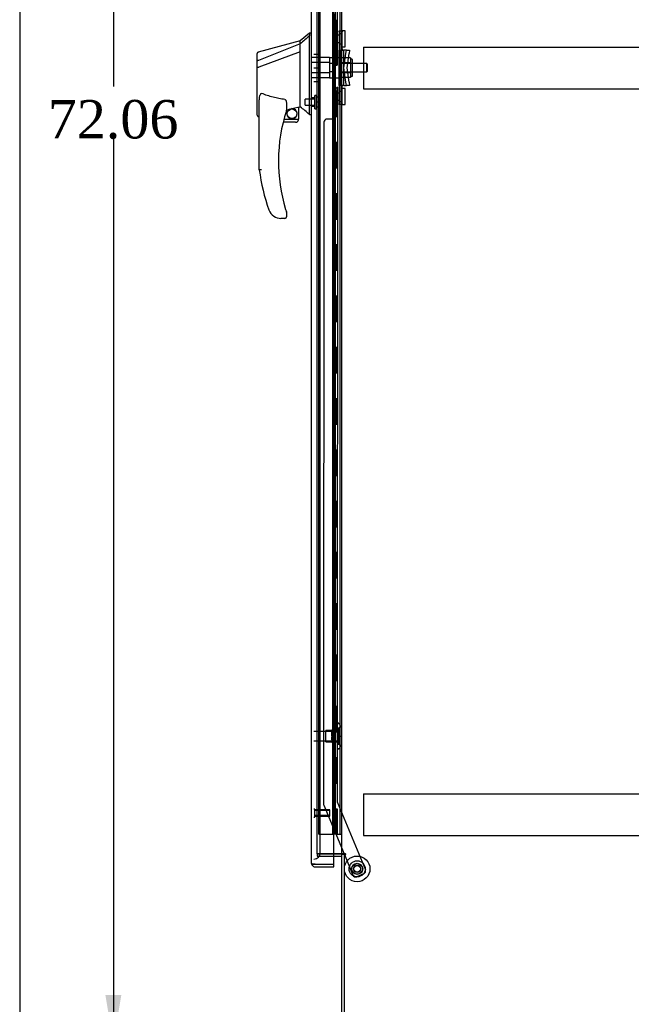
# Model space of a CAD drawing. Header units: inches. Extents: x 1 to 299, y -2 to 199.
# Tile 7 of 21: x 1 to 25, y 67 to 106. Entities that reach past the tile are written whole.
import ezdxf
from ezdxf.enums import TextEntityAlignment as Align
from ezdxf.lldxf.tags import DXFTag

# ---------------------------------------------------------------- set-up
doc = ezdxf.new("R2010")
doc.units = ezdxf.units.IN
doc.header["$MEASUREMENT"] = 0
for name, color, linetype in [('COM53964-2', 7, 'Continuous'), ('COM54746-60', 7, 'Continuous'), ('COM70220', 7, 'Continuous'), ('COM70838', 7, 'Continuous'), ('COM70839-3', 7, 'Continuous'), ('COM71197-1', 7, 'Continuous'), ('COM71198-2', 7, 'Continuous'), ('COM71199-3', 7, 'Continuous'), ('Default', 7, 'Continuous'), ('HAN13068', 7, 'Continuous'), ('HAN13068_NUT', 7, 'Continuous'), ('HAN13068_SCREW', 7, 'Continuous'), ('HAN_NUT', 7, 'Continuous'), ('NTS18147', 7, 'Continuous'), ('ROL87452', 7, 'Continuous'), ('RVT17786', 7, 'Continuous'), ('RVT19000', 7, 'Continuous'), ('SPC87322', 7, 'Continuous'), ('STD26122', 7, 'Continuous'), ('STD26258', 7, 'Continuous'), ('WAF25376', 7, 'Continuous'), ('WAM30038', 7, 'Continuous')]:
    doc.layers.add(name, color=color, linetype=linetype)
doc.styles.add('SEACAD_Times_New_Roman', font='times.ttf')
tags = doc.linetypes.add('HIDDEN2', pattern=[0.1875, 0.125, -0.0625]).pattern_tags.tags
tags[6:7] = [DXFTag(74, 4), DXFTag(75, 0), DXFTag(340, '0'), DXFTag(46, 0.0), DXFTag(50, 0.0), DXFTag(44, 0.0), DXFTag(45, 0.0)]
tags[4:5] = [DXFTag(74, 4), DXFTag(75, 0), DXFTag(340, '0'), DXFTag(46, 0.0), DXFTag(50, 0.0), DXFTag(44, 0.0), DXFTag(45, 0.0)]
doc.dimstyles.new('HAMMOND_(STH_-_300x200)', dxfattribs={"dimtxt": 1.5, "dimasz": 1.875, "dimexe": 0.75, "dimexo": 0.75, "dimgap": 0.375, "dimtad": 0, "dimtih": 1, "dimtoh": 1, "dimzin": 0, "dimdsep": 46, "dimtxsty": 'SEACAD_Times_New_Roman', "dimblk1": '_SE_FILLED', "dimblk2": '_SE_FILLED', "dimsah": 1, "dimcen": 0.75, "dimadec": 0, "dimazin": 0, "dimtfac": 0.8, "dimtofl": 0, "dimtmove": 0, "dimatfit": 3, "dimfxl": 1, "dimtolj": 1, "dimtzin": 0, "dimarcsym": 0})

# ---------------------------------------------------------------- blocks, each defined once
blk = doc.blocks.new('SE4')
at = {"layer": 'COM53964-2', "color": 7, "linetype": 'HIDDEN2'}
for p, q in [((14.779, 104.802), (14.779, 104.664)), ((14.779, 104.802), (37.154, 104.802)), ((14.779, 104.664), (14.779, 103.315)), ((14.779, 103.315), (14.779, 103.177)), ((14.779, 103.177), (37.154, 103.177)), ((14.779, 75.672), (14.779, 75.534)), ((14.779, 75.672), (37.154, 75.672)), ((14.779, 75.534), (14.779, 74.185)), ((14.779, 74.185), (14.779, 74.047)), ((14.779, 74.047), (37.154, 74.047))]:
    blk.add_line(p, q, dxfattribs=at)
at = {"layer": 'COM54746-60', "color": 7, "linetype": 'HIDDEN2'}
for p, q in [((13.034, 74.097), (13.034, 134.097)), ((13.583, 74.097), (13.583, 134.097)), ((13.588, 134.106), (13.588, 74.097)), ((13.688, 74.097), (13.688, 134.106)), ((13.874, 74.097), (13.874, 134.097)), ((13.638, 105.097), (13.638, 106.097)), ((13.68, 105.097), (13.68, 106.097)), ((13.583, 105.097), (13.638, 105.097)), ((13.628, 105.097), (13.755, 105.097)), ((13.628, 104.097), (13.628, 105.097)), ((13.725, 104.097), (13.725, 105.097)), ((13.75, 105.097), (13.75, 104.097)), ((13.755, 104.097), (13.755, 105.097)), ((13.583, 104.097), (13.638, 104.097)), ((13.628, 104.097), (13.755, 104.097)), ((13.638, 103.097), (13.638, 104.097)), ((13.68, 103.097), (13.68, 104.097)), ((13.583, 103.097), (13.638, 103.097)), ((13.628, 103.097), (13.755, 103.097)), ((13.628, 102.097), (13.628, 103.097)), ((13.725, 102.097), (13.725, 103.097)), ((13.75, 103.097), (13.75, 102.097)), ((13.755, 102.097), (13.755, 103.097)), ((13.583, 102.097), (13.638, 102.097)), ((13.628, 102.097), (13.755, 102.097)), ((13.638, 101.097), (13.638, 102.097)), ((13.68, 101.097), (13.68, 102.097)), ((13.583, 101.097), (13.638, 101.097)), ((13.628, 101.097), (13.755, 101.097)), ((13.628, 100.097), (13.628, 101.097)), ((13.725, 100.097), (13.725, 101.097)), ((13.75, 101.097), (13.75, 100.097)), ((13.755, 100.097), (13.755, 101.097)), ((13.583, 100.097), (13.638, 100.097)), ((13.628, 100.097), (13.755, 100.097)), ((13.638, 99.097), (13.638, 100.097)), ((13.68, 99.097), (13.68, 100.097)), ((13.583, 99.097), (13.638, 99.097)), ((13.628, 99.097), (13.755, 99.097)), ((13.628, 98.097), (13.628, 99.097)), ((13.725, 98.097), (13.725, 99.097)), ((13.75, 99.097), (13.75, 98.097)), ((13.755, 98.097), (13.755, 99.097)), ((13.583, 98.097), (13.638, 98.097)), ((13.628, 98.097), (13.755, 98.097)), ((13.638, 97.097), (13.638, 98.097)), ((13.68, 97.097), (13.68, 98.097)), ((13.583, 97.097), (13.638, 97.097)), ((13.628, 97.097), (13.755, 97.097)), ((13.628, 96.097), (13.628, 97.097)), ((13.725, 96.097), (13.725, 97.097)), ((13.75, 97.097), (13.75, 96.097)), ((13.755, 96.097), (13.755, 97.097)), ((13.583, 96.097), (13.638, 96.097)), ((13.628, 96.097), (13.755, 96.097)), ((13.638, 95.097), (13.638, 96.097)), ((13.68, 95.097), (13.68, 96.097)), ((13.583, 95.097), (13.638, 95.097)), ((13.628, 95.097), (13.755, 95.097)), ((13.628, 94.097), (13.628, 95.097)), ((13.725, 94.097), (13.725, 95.097)), ((13.75, 95.097), (13.75, 94.097)), ((13.755, 94.097), (13.755, 95.097)), ((13.583, 94.097), (13.638, 94.097)), ((13.628, 94.097), (13.755, 94.097)), ((13.638, 93.097), (13.638, 94.097)), ((13.68, 93.097), (13.68, 94.097)), ((13.583, 93.097), (13.638, 93.097)), ((13.628, 93.097), (13.755, 93.097)), ((13.628, 92.097), (13.628, 93.097)), ((13.725, 92.097), (13.725, 93.097)), ((13.75, 93.097), (13.75, 92.097)), ((13.755, 92.097), (13.755, 93.097)), ((13.583, 92.097), (13.638, 92.097)), ((13.628, 92.097), (13.755, 92.097)), ((13.638, 91.097), (13.638, 92.097)), ((13.68, 91.097), (13.68, 92.097)), ((13.583, 91.097), (13.638, 91.097)), ((13.628, 91.097), (13.755, 91.097)), ((13.628, 90.097), (13.628, 91.097)), ((13.725, 90.097), (13.725, 91.097)), ((13.75, 91.097), (13.75, 90.097)), ((13.755, 90.097), (13.755, 91.097)), ((13.583, 90.097), (13.638, 90.097)), ((13.628, 90.097), (13.755, 90.097)), ((13.638, 89.097), (13.638, 90.097)), ((13.68, 89.097), (13.68, 90.097)), ((13.583, 89.097), (13.638, 89.097)), ((13.628, 89.097), (13.755, 89.097)), ((13.628, 88.097), (13.628, 89.097)), ((13.725, 88.097), (13.725, 89.097)), ((13.75, 89.097), (13.75, 88.097)), ((13.755, 88.097), (13.755, 89.097)), ((13.583, 88.097), (13.638, 88.097)), ((13.628, 88.097), (13.755, 88.097)), ((13.638, 87.097), (13.638, 88.097)), ((13.68, 87.097), (13.68, 88.097)), ((13.583, 87.097), (13.638, 87.097)), ((13.628, 87.097), (13.755, 87.097)), ((13.628, 86.097), (13.628, 87.097)), ((13.725, 86.097), (13.725, 87.097)), ((13.75, 87.097), (13.75, 86.097)), ((13.755, 86.097), (13.755, 87.097)), ((13.583, 86.097), (13.638, 86.097)), ((13.628, 86.097), (13.755, 86.097)), ((13.638, 85.097), (13.638, 86.097)), ((13.68, 85.097), (13.68, 86.097)), ((13.583, 85.097), (13.638, 85.097)), ((13.628, 85.097), (13.755, 85.097)), ((13.628, 84.097), (13.628, 85.097)), ((13.725, 84.097), (13.725, 85.097)), ((13.75, 85.097), (13.75, 84.097)), ((13.755, 84.097), (13.755, 85.097)), ((13.583, 84.097), (13.638, 84.097)), ((13.628, 84.097), (13.755, 84.097)), ((13.638, 83.097), (13.638, 84.097)), ((13.68, 83.097), (13.68, 84.097)), ((13.583, 83.097), (13.638, 83.097)), ((13.628, 83.097), (13.755, 83.097)), ((13.628, 82.097), (13.628, 83.097)), ((13.725, 82.097), (13.725, 83.097)), ((13.75, 83.097), (13.75, 82.097)), ((13.755, 82.097), (13.755, 83.097)), ((13.583, 82.097), (13.638, 82.097)), ((13.628, 82.097), (13.755, 82.097)), ((13.638, 81.097), (13.638, 82.097)), ((13.68, 81.097), (13.68, 82.097)), ((13.583, 81.097), (13.638, 81.097)), ((13.628, 81.097), (13.755, 81.097)), ((13.628, 80.097), (13.628, 81.097)), ((13.725, 80.097), (13.725, 81.097)), ((13.75, 81.097), (13.75, 80.097)), ((13.755, 80.097), (13.755, 81.097)), ((13.583, 80.097), (13.638, 80.097)), ((13.628, 80.097), (13.755, 80.097)), ((13.638, 79.097), (13.638, 80.097)), ((13.68, 79.097), (13.68, 80.097)), ((13.583, 79.097), (13.638, 79.097)), ((13.628, 79.097), (13.755, 79.097)), ((13.628, 78.097), (13.628, 79.097)), ((13.725, 78.097), (13.725, 79.097)), ((13.75, 79.097), (13.75, 78.097)), ((13.755, 78.097), (13.755, 79.097)), ((13.583, 78.097), (13.638, 78.097)), ((13.628, 78.097), (13.755, 78.097)), ((13.638, 77.097), (13.638, 78.097)), ((13.68, 77.097), (13.68, 78.097)), ((13.583, 77.097), (13.638, 77.097)), ((13.628, 77.097), (13.755, 77.097)), ((13.628, 76.097), (13.628, 77.097)), ((13.725, 76.097), (13.725, 77.097)), ((13.75, 77.097), (13.75, 76.097)), ((13.755, 76.097), (13.755, 77.097)), ((13.583, 76.097), (13.638, 76.097)), ((13.628, 76.097), (13.755, 76.097)), ((13.638, 75.097), (13.638, 76.097)), ((13.68, 75.097), (13.68, 76.097)), ((13.583, 75.097), (13.638, 75.097)), ((13.628, 74.097), (13.628, 75.097)), ((13.628, 75.097), (13.755, 75.097)), ((13.725, 74.097), (13.725, 75.097)), ((13.75, 75.097), (13.75, 74.097)), ((13.755, 74.097), (13.755, 75.097)), ((13.034, 74.097), (13.558, 74.097)), ((13.558, 74.097), (13.583, 74.097)), ((13.583, 74.097), (13.588, 74.097)), ((13.628, 74.097), (13.588, 74.097)), ((13.75, 74.097), (13.628, 74.097)), ((13.75, 74.097), (13.874, 74.097)), ((13.874, 74.097), (13.936, 74.097))]:
    blk.add_line(p, q, dxfattribs=at)
at = {"layer": 'COM70220', "color": 7, "linetype": 'HIDDEN2'}
for p, q in [((13.094, 73.629), (13.094, 134.564)), ((13.094, 73.379), (13.094, 73.629))]:
    blk.add_line(p, q, dxfattribs=at)
blk.add_arc((12.844, 73.379), 0.25, 270, 0, dxfattribs=at)
at = {"layer": 'COM70838', "color": 7, "linetype": 'HIDDEN2'}
for p, q in [((13.826, 105.398), (13.826, 105.434)), ((13.826, 105.434), (13.951, 105.434)), ((13.826, 105.398), (13.826, 104.684)), ((13.951, 105.434), (13.951, 105.398)), ((13.951, 104.739), (13.951, 105.398)), ((13.826, 103.309), (13.826, 104.684)), ((13.826, 104.684), (13.884, 104.684)), ((13.884, 103.309), (13.884, 104.684)), ((13.884, 104.684), (14.009, 104.684)), ((14.009, 103.309), (14.009, 104.684)), ((14.112, 104.684), (14.009, 104.684)), ((14.012, 103.997), (14.094, 104.559)), ((14.094, 104.559), (14.112, 104.684)), ((14.112, 104.684), (14.238, 104.684)), ((14.138, 103.997), (14.22, 104.559)), ((14.238, 104.684), (14.22, 104.559)), ((14.094, 103.434), (14.012, 103.997)), ((14.22, 103.434), (14.138, 103.997)), ((14.112, 103.309), (14.094, 103.434)), ((14.22, 103.434), (14.238, 103.309)), ((13.884, 103.309), (13.826, 103.309)), ((13.826, 103.309), (13.826, 102.596)), ((14.009, 103.309), (13.884, 103.309)), ((13.951, 102.596), (13.951, 103.282)), ((14.009, 103.309), (14.112, 103.309)), ((14.238, 103.309), (14.112, 103.309)), ((13.826, 102.559), (13.826, 102.596)), ((13.951, 102.559), (13.826, 102.559)), ((13.951, 102.596), (13.951, 102.559))]:
    blk.add_line(p, q, dxfattribs=at)
for centre, start, end in [((14.068, 104.739), 180, 208.0398), ((14.068, 103.282), 166.4554, 180)]:
    blk.add_arc(centre, 0.117, start, end, dxfattribs=at)
at = {"layer": 'COM70839-3', "color": 7, "linetype": 'HIDDEN2'}
for p, q in [((13.765, 104.747), (13.751, 132.625)), ((13.694, 105.872), (13.695, 104.859)), ((13.695, 103.134), (13.694, 102.121)), ((13.765, 103.246), (13.751, 75.369)), ((13.233, 101.871), (13.22, 75.288)), ((13.569, 101.996), (13.358, 101.996)), ((13.751, 75.369), (14.851, 72.712)), ((13.23, 75.24), (14.019, 73.333)), ((14.032, 73.303), (14.36, 72.509)), ((14.783, 72.549), (14.523, 72.442))]:
    blk.add_line(p, q, dxfattribs=at)
at = {"layer": 'COM70839-3', "color": 7, "linetype": 'Continuous'}
blk.add_line((14.019, 73.333), (14.032, 73.303), dxfattribs=at)
at = {"layer": 'COM70839-3', "color": 7, "linetype": 'HIDDEN2'}
blk.add_circle((14.531, 72.749), 0.129, dxfattribs=at)
for centre, start, end in [((13.82, 104.86), 180.0275, 243.9236), ((13.82, 103.134), 116.0764, 179.9725), ((13.358, 101.871), 89.9725, 179.9725), ((13.569, 102.121), 269.9725, 359.9725), ((13.345, 75.288), 179.9725, 202.4845), ((14.735, 72.664), 292.4845, 22.4845), ((14.476, 72.557), 202.4845, 292.4845)]:
    blk.add_arc(centre, 0.125, start, end, dxfattribs=at)
at = {"layer": 'COM71197-1', "color": 7, "linetype": 'HIDDEN2'}
for p, q in [((12.969, 73.333), (12.969, 134.643)), ((13.624, 73.333), (12.969, 73.333))]:
    blk.add_line(p, q, dxfattribs=at)
at = {"layer": 'COM71197-1', "color": 7, "linetype": 'Continuous'}
for p, q in [((13.936, 73.333), (13.936, 134.643)), ((13.888, 73.333), (13.624, 73.333)), ((13.888, 73.333), (13.936, 73.333)), ((14.079, 73.333), (13.936, 73.333)), ((14.079, 73.303), (14.031, 73.303)), ((14.031, 66.053), (14.031, 73.303))]:
    blk.add_line(p, q, dxfattribs=at)
blk.add_arc((14.079, 73.318), 0.015, 270, 90, dxfattribs=at)
at = {"layer": 'COM71198-2', "color": 7, "linetype": 'HIDDEN2'}
for p, q in [((12.969, 73.333), (12.969, 73.238)), ((12.969, 73.333), (13.624, 73.333)), ((12.969, 73.238), (13.624, 73.238))]:
    blk.add_line(p, q, dxfattribs=at)
at = {"layer": 'COM71198-2', "color": 7, "linetype": 'Continuous'}
for p, q in [((13.624, 73.333), (13.888, 73.333)), ((13.624, 73.238), (13.888, 73.238)), ((13.936, 66.101), (13.936, 73.303)), ((14.031, 73.303), (13.936, 73.303))]:
    blk.add_line(p, q, dxfattribs=at)
for radius, start in [(0.143, 52.2051), (0.048, 0)]:
    blk.add_arc((13.888, 73.19), radius, start, 90, dxfattribs=at)
at = {"layer": 'COM71199-3', "color": 7, "linetype": 'Continuous'}
for p, q in [((12.749, 72.974), (12.749, 135.22)), ((13.624, 72.926), (13.624, 135.268)), ((12.749, 72.974), (12.749, 72.973)), ((12.749, 72.974), (12.749, 72.974)), ((12.83, 72.926), (12.779, 72.887)), ((12.892, 72.926), (12.779, 72.926)), ((12.83, 72.926), (12.892, 72.926)), ((12.892, 72.926), (12.892, 72.926)), ((12.892, 72.926), (13.624, 72.926)), ((12.892, 72.926), (13.624, 72.926)), ((12.892, 72.831), (13.624, 72.831)), ((13.624, 72.831), (13.624, 72.926))]:
    blk.add_line(p, q, dxfattribs=at)
for start, end in [(180, 180.0762), (180.1561, 217.5036), (217.5036, 270)]:
    blk.add_arc((12.892, 72.974), 0.143, start, end, dxfattribs=at)
blk.add_open_spline([(12.779, 72.926), (12.769, 72.934), (12.762, 72.942), (12.755, 72.954), (12.753, 72.958), (12.75, 72.966), (12.749, 72.97), (12.749, 72.974)], degree=3, knots=[0, 0, 0, 0, 0.5, 0.5, 0.75, 0.75, 1, 1, 1, 1], dxfattribs=at)
at = {"layer": 'HAN13068', "color": 7, "linetype": 'Continuous'}
for p, q in [((12.669, 105.347), (12.314, 105.047)), ((12.749, 105.347), (12.666, 105.347)), ((12.669, 105.347), (12.669, 105.245)), ((12.669, 105.185), (12.669, 105.245)), ((12.314, 105.047), (10.667, 104.605)), ((12.314, 104.935), (10.679, 104.279)), ((12.314, 104.935), (12.314, 105.047)), ((12.314, 104.788), (12.314, 104.935)), ((12.669, 105.099), (12.669, 105.185)), ((12.669, 102.609), (12.669, 105.099)), ((10.634, 104.254), (10.634, 104.551)), ((12.314, 104.621), (10.691, 104.018)), ((12.314, 104.694), (12.314, 104.788)), ((12.314, 104.621), (12.314, 104.694)), ((12.314, 102.736), (12.314, 104.621)), ((10.634, 104.02), (10.634, 104.254)), ((10.634, 102.147), (10.634, 104.02)), ((10.689, 104.017), (10.691, 104.018)), ((10.714, 100.014), (10.714, 102.684)), ((11.774, 102.604), (11.774, 102.34)), ((12.314, 102.589), (12.314, 102.736)), ((12.314, 102.477), (12.314, 102.589)), ((12.669, 102.204), (12.669, 102.609)), ((11.774, 102.354), (11.902, 102.384)), ((11.985, 102.403), (12.219, 102.458)), ((12.249, 102.461), (12.314, 102.477)), ((12.249, 102.461), (12.249, 102.462)), ((12.249, 102.462), (12.249, 101.997)), ((12.669, 102.178), (12.669, 102.204)), ((12.669, 102.177), (12.749, 102.177)), ((10.709, 102.089), (10.714, 102.09)), ((12.124, 101.872), (11.644, 101.872)), ((11.676, 101.997), (12.249, 101.997)), ((11.774, 98.36), (11.774, 98.182)), ((11.277, 98.212), (11.276, 98.21)), ((11.714, 98.122), (11.559, 98.122))]:
    blk.add_line(p, q, dxfattribs=at)
at = {"layer": 'HAN13068', "color": 7, "linetype": 'HIDDEN2'}
for p, q in [((13.451, 104.392), (12.749, 104.392)), ((13.451, 104.196), (12.749, 104.196)), ((13.451, 104.392), (13.451, 104.196)), ((13.451, 104.196), (13.451, 103.797)), ((13.576, 104.157), (13.451, 104.157)), ((13.576, 104.157), (13.576, 103.997)), ((14.911, 104.157), (13.951, 104.157)), ((14.911, 103.837), (14.911, 104.157)), ((14.941, 104.127), (14.911, 104.157)), ((14.941, 103.867), (14.941, 104.127)), ((13.451, 103.797), (12.749, 103.797)), ((13.576, 103.837), (13.451, 103.837)), ((13.451, 103.797), (13.451, 103.601)), ((13.576, 103.997), (13.576, 103.837)), ((13.951, 103.837), (14.911, 103.837)), ((14.911, 103.837), (14.941, 103.867)), ((13.451, 103.601), (12.749, 103.601)), ((12.874, 102.821), (12.749, 102.821)), ((12.749, 102.496), (12.874, 102.496))]:
    blk.add_line(p, q, dxfattribs=at)
at = {"layer": 'HAN13068', "color": 7, "linetype": 'Continuous'}
blk.add_circle((11.988, 102.201), 0.188, dxfattribs=at)
for centre, radius, start, end in [((10.694, 104.551), 0.06, 105.824, 180.0002), ((10.679, 104.378), 0.361, 262.9065, 271.5232), ((17.878, 100.35), 6.417, 162.105, 197.0102), ((11.714, 102.34), 0.06, 342.105, 0), ((11.988, 102.201), 0.202, 115.2676, 90.8956), ((11.726, 103.328), 0.961, 280.5316, 285.6316), ((-24.097, 59.03), 56.686, 49.5649, 50.0347), ((12.124, 101.997), 0.125, 270, 310.5358), ((12.124, 101.997), 0.125, 310.5358, 346.1135), ((12.124, 101.997), 0.125, 346.1135, 0), ((18.055, 100.949), 7.4, 187.261, 199.7146), ((11.559, 98.622), 0.5, 199.7146, 235.4377), ((11.714, 98.36), 0.06, 0, 17.895), ((11.559, 98.622), 0.5, 235.4377, 270), ((11.714, 98.182), 0.06, 270, 0)]:
    blk.add_arc(centre, radius, start, end, dxfattribs=at)
blk.add_ellipse((10.694, 102.147), major_axis=(0.06, 0), ratio=0.999979, start_param=3.141468, end_param=4.950188, dxfattribs=at)
blk.add_open_spline([(12.669, 105.245), (12.551, 105.141), (12.433, 105.038), (12.314, 104.935)], degree=3, dxfattribs=at)
for points, knots in [([(10.679, 104.279), (10.666, 104.277), (10.655, 104.274), (10.639, 104.265), (10.634, 104.259), (10.634, 104.254)], [0, 0, 0, 0, 0.5, 0.5, 1, 1, 1, 1]), ([(10.714, 102.684), (10.714, 102.742), (10.718, 102.799), (10.733, 102.885), (10.739, 102.913), (10.754, 102.954), (10.76, 102.967), (10.772, 102.985), (10.777, 102.991), (10.789, 102.999), (10.797, 103), (10.804, 102.997)], [0, 0, 0, 0, 0.5, 0.5, 0.75, 0.75, 0.875, 0.875, 0.9375, 0.9375, 1, 1, 1, 1]), ([(11.714, 102.759), (11.636, 102.769), (11.559, 102.782), (11.404, 102.811), (11.327, 102.829), (11.175, 102.868), (11.1, 102.89), (10.951, 102.94), (10.877, 102.967), (10.804, 102.997)], [0, 0, 0, 0, 0.25, 0.25, 0.5, 0.5, 0.75, 0.75, 1, 1, 1, 1]), ([(11.714, 102.759), (11.718, 102.758), (11.722, 102.757), (11.729, 102.752), (11.731, 102.75), (11.739, 102.742), (11.743, 102.736), (11.751, 102.723), (11.754, 102.716), (11.759, 102.702), (11.761, 102.696), (11.767, 102.675), (11.77, 102.661), (11.773, 102.639), (11.773, 102.632), (11.774, 102.618), (11.774, 102.611), (11.774, 102.604)], [0, 0, 0, 0, 0.0625, 0.0625, 0.125, 0.125, 0.25, 0.25, 0.375, 0.375, 0.5, 0.5, 0.75, 0.75, 0.875, 0.875, 1, 1, 1, 1]), ([(12.219, 102.458), (12.223, 102.459), (12.227, 102.46), (12.234, 102.461), (12.238, 102.461), (12.246, 102.462), (12.249, 102.462), (12.249, 102.462)], [0, 0, 0, 0, 0.25, 0.25, 0.5, 0.5, 1, 1, 1, 1]), ([(10.804, 100.02), (10.799, 100.019), (10.793, 100.019), (10.781, 100.018), (10.775, 100.018), (10.759, 100.017), (10.749, 100.016), (10.737, 100.015), (10.733, 100.015), (10.726, 100.015), (10.724, 100.015), (10.719, 100.014), (10.717, 100.014), (10.715, 100.014), (10.714, 100.014), (10.714, 100.014)], [0, 0, 0, 0, 0.125, 0.125, 0.25, 0.25, 0.5, 0.5, 0.625, 0.625, 0.75, 0.75, 0.875, 0.875, 1, 1, 1, 1]), ([(11.742, 98.473), (11.747, 98.456), (11.752, 98.438), (11.76, 98.413), (11.763, 98.404), (11.767, 98.392), (11.768, 98.388), (11.77, 98.383), (11.77, 98.382), (11.771, 98.379), (11.771, 98.378), (11.771, 98.378)], [0, 0, 0, 0, 0.5, 0.5, 0.75, 0.75, 0.875, 0.875, 0.9375, 0.9375, 1, 1, 1, 1])]:
    blk.add_open_spline(points, degree=3, knots=knots, dxfattribs=at)
at = {"layer": 'HAN13068_NUT', "color": 7, "linetype": 'HIDDEN2'}
for p, q in [((14.276, 104.381), (13.951, 104.381)), ((14.276, 104.189), (13.951, 104.189)), ((14.276, 104.381), (14.276, 104.285)), ((14.326, 104.329), (14.276, 104.329)), ((14.276, 104.285), (14.276, 104.189)), ((14.276, 104.189), (14.276, 103.997)), ((14.356, 103.694), (14.356, 104.299)), ((14.276, 103.805), (13.951, 103.805)), ((14.276, 103.997), (14.276, 103.805)), ((14.276, 103.805), (14.276, 103.709)), ((14.276, 103.709), (14.276, 103.613)), ((14.276, 103.613), (13.951, 103.613)), ((14.276, 103.664), (14.326, 103.664))]:
    blk.add_line(p, q, dxfattribs=at)
for centre, start, end in [((14.326, 104.299), 0, 90), ((14.326, 103.694), 270, 0)]:
    blk.add_arc(centre, 0.03, start, end, dxfattribs=at)
at = {"layer": 'HAN13068_SCREW', "color": 7, "linetype": 'HIDDEN2'}
for p, q in [((12.499, 102.543), (12.499, 102.775)), ((12.874, 102.775), (12.499, 102.775)), ((12.874, 102.396), (12.874, 102.921)), ((12.944, 102.921), (12.874, 102.921)), ((12.944, 102.396), (12.944, 102.921)), ((13.081, 102.851), (12.944, 102.851)), ((13.081, 102.659), (12.944, 102.659)), ((13.081, 102.659), (13.081, 102.851)), ((13.081, 102.466), (13.081, 102.659)), ((12.499, 102.543), (12.874, 102.543)), ((12.874, 102.396), (12.944, 102.396)), ((13.081, 102.466), (12.944, 102.466))]:
    blk.add_line(p, q, dxfattribs=at)
at = {"layer": 'HAN_NUT', "color": 7, "linetype": 'HIDDEN2'}
for p, q in [((12.844, 104.527), (13.059, 104.527)), ((13.059, 103.997), (13.059, 104.527)), ((12.844, 103.997), (13.059, 103.997)), ((13.059, 103.467), (13.059, 103.997)), ((12.844, 103.467), (13.059, 103.467))]:
    blk.add_line(p, q, dxfattribs=at)
at = {"layer": 'NTS18147', "color": 7, "linetype": 'HIDDEN2'}
for p, q in [((13.752, 78.421), (13.752, 78.426)), ((13.815, 78.426), (13.752, 78.426)), ((13.752, 78.421), (13.752, 78.232)), ((13.752, 78.421), (13.815, 78.421)), ((13.815, 78.421), (13.815, 78.426)), ((13.315, 77.706), (13.315, 78.146)), ((13.752, 78.146), (13.315, 78.146)), ((13.752, 78.232), (13.752, 78.115)), ((13.815, 78.232), (13.752, 78.232)), ((13.752, 78.115), (13.752, 77.737)), ((13.752, 78.115), (13.815, 78.115)), ((13.815, 78.115), (13.815, 78.232)), ((13.877, 78.272), (13.877, 78.327)), ((13.315, 77.706), (13.752, 77.706)), ((13.752, 77.737), (13.752, 77.619)), ((13.815, 77.737), (13.752, 77.737)), ((13.752, 77.619), (13.752, 77.43)), ((13.752, 77.619), (13.815, 77.619)), ((13.815, 77.619), (13.815, 77.737)), ((13.752, 77.43), (13.752, 77.426)), ((13.815, 77.43), (13.752, 77.43)), ((13.752, 77.426), (13.815, 77.426)), ((13.815, 77.43), (13.815, 77.426)), ((13.877, 77.525), (13.877, 77.579))]:
    blk.add_line(p, q, dxfattribs=at)
blk.add_arc((13.559, 77.926), 0.318, 323.6338, 36.3662, dxfattribs=at)
for centre, start_param, end_param in [((13.559, 78.327), 2.506883, 3.776302), ((13.559, 78.272), 2.506883, 3.141593), ((13.559, 77.579), 3.141593, 3.776302), ((13.559, 77.525), 2.506883, 3.776302)]:
    blk.add_ellipse(centre, major_axis=(-0.318, 0), ratio=0.5, start_param=start_param, end_param=end_param, dxfattribs=at)
at = {"layer": 'ROL87452', "color": 7, "linetype": 'HIDDEN2'}
for radius in [0.5, 0.206]:
    blk.add_circle((14.531, 72.749), radius, dxfattribs=at)
at = {"layer": 'RVT17786', "color": 7, "linetype": 'HIDDEN2'}
blk.add_circle((14.531, 72.749), 0.217, dxfattribs=at)
at = {"layer": 'RVT19000', "color": 7, "linetype": 'HIDDEN2'}
for p, q in [((13.614, 104.982), (13.614, 105.263)), ((13.826, 105.263), (13.614, 105.263)), ((13.951, 105.317), (13.826, 105.317)), ((13.951, 105.434), (13.951, 105.435)), ((14.064, 105.435), (13.951, 105.435)), ((14.064, 104.81), (14.064, 105.435)), ((13.614, 104.982), (13.826, 104.982)), ((13.826, 104.927), (13.951, 104.927)), ((13.951, 104.81), (14.064, 104.81)), ((13.614, 102.731), (13.614, 103.012)), ((13.826, 103.012), (13.614, 103.012)), ((13.951, 103.066), (13.826, 103.066)), ((14.064, 103.184), (13.951, 103.184)), ((14.064, 102.559), (14.064, 103.184)), ((13.614, 102.731), (13.826, 102.731)), ((13.826, 102.676), (13.951, 102.676)), ((13.951, 102.559), (13.951, 102.559)), ((13.951, 102.559), (14.064, 102.559))]:
    blk.add_line(p, q, dxfattribs=at)
at = {"layer": 'SPC87322', "color": 7, "linetype": 'HIDDEN2'}
for p, q in [((13.826, 104.389), (13.451, 104.389)), ((13.951, 104.234), (13.826, 104.234)), ((13.951, 104.224), (13.826, 104.224)), ((13.951, 103.769), (13.826, 103.769)), ((13.951, 103.759), (13.826, 103.759)), ((13.451, 103.604), (13.826, 103.604))]:
    blk.add_line(p, q, dxfattribs=at)
at = {"layer": 'STD26122', "color": 7, "linetype": 'HIDDEN2'}
for p, q in [((13.809, 78.111), (12.844, 78.111)), ((13.809, 78.111), (13.809, 77.741)), ((13.844, 78.076), (13.809, 78.111)), ((13.844, 77.776), (13.844, 78.076)), ((12.844, 77.741), (13.809, 77.741)), ((13.809, 77.741), (13.844, 77.776))]:
    blk.add_line(p, q, dxfattribs=at)
at = {"layer": 'STD26258', "color": 7, "linetype": 'HIDDEN2'}
for p, q in [((12.876, 75.082), (12.844, 75.082)), ((12.876, 74.77), (12.876, 75.082)), ((13.469, 75.051), (12.876, 75.051)), ((13.469, 75.02), (12.876, 75.02)), ((13.469, 74.801), (13.469, 75.051)), ((12.844, 74.77), (12.876, 74.77)), ((13.469, 74.831), (12.876, 74.831)), ((12.876, 74.801), (13.469, 74.801))]:
    blk.add_line(p, q, dxfattribs=at)
at = {"layer": 'WAF25376', "color": 7, "linetype": 'HIDDEN2'}
for radius in [0.315, 0.14]:
    blk.add_circle((14.531, 72.749), radius, dxfattribs=at)
at = {"layer": 'WAM30038', "color": 7, "linetype": 'HIDDEN2'}
for p, q in [((13.539, 78.1), (13.539, 78.154)), ((13.584, 78.128), (13.539, 78.1)), ((13.539, 78.075), (13.584, 78.103)), ((13.539, 78.1), (13.555, 78.087)), ((13.539, 77.943), (13.539, 78.075)), ((13.555, 78.087), (13.594, 78.111)), ((13.603, 78.301), (13.603, 77.551)), ((13.627, 78.301), (13.603, 78.301)), ((13.627, 78.301), (13.627, 77.551)), ((13.584, 77.943), (13.539, 77.943)), ((13.539, 77.777), (13.539, 77.908)), ((13.539, 77.908), (13.584, 77.908)), ((13.584, 77.748), (13.539, 77.777)), ((13.555, 77.765), (13.539, 77.752)), ((13.539, 77.697), (13.539, 77.752)), ((13.539, 77.752), (13.584, 77.724)), ((13.594, 77.74), (13.555, 77.765)), ((13.603, 77.551), (13.627, 77.551))]:
    blk.add_line(p, q, dxfattribs=at)
for centre, radius, start, end in [((13.019, 78.829), 0.85, 311.7058, 313.4493), ((13.585, 77.925), 0.0181, 1.7718, 93.073), ((13.585, 77.926), 0.0182, 267.1609, 357.9942), ((13.016, 77.02), 0.854, 46.5547, 48.2901)]:
    blk.add_arc(centre, radius, start, end, dxfattribs=at)
for points, knots in [([(13.539, 78.154), (13.552, 78.165), (13.565, 78.177), (13.578, 78.188), (13.58, 78.19), (13.582, 78.192), (13.584, 78.194)], [0, 0, 0, 0, 0.858552, 0.858552, 0.858552, 1, 1, 1, 1]), ([(13.598, 78.133), (13.597, 78.133), (13.597, 78.133), (13.593, 78.132), (13.589, 78.131), (13.584, 78.128)], [0.4389304, 0.4389304, 0.4389304, 0.4389304, 0.5, 0.5, 1, 1, 1, 1]), ([(13.584, 78.103), (13.587, 78.104), (13.589, 78.106), (13.593, 78.11), (13.595, 78.112), (13.598, 78.116), (13.6, 78.118), (13.603, 78.123), (13.603, 78.126), (13.603, 78.128)], [0, 0, 0, 0, 0.25, 0.25, 0.5, 0.5, 0.75, 0.75, 1, 1, 1, 1]), ([(13.584, 77.657), (13.582, 77.659), (13.58, 77.661), (13.578, 77.663), (13.565, 77.675), (13.552, 77.686), (13.539, 77.697)], [0, 0, 0, 0, 0.141448, 0.141448, 0.141448, 1, 1, 1, 1]), ([(13.603, 77.724), (13.603, 77.726), (13.603, 77.728), (13.6, 77.733), (13.598, 77.736), (13.593, 77.742), (13.589, 77.746), (13.584, 77.748)], [0, 0, 0, 0, 0.25, 0.25, 0.5, 0.5, 1, 1, 1, 1]), ([(13.584, 77.724), (13.587, 77.722), (13.589, 77.721), (13.593, 77.719), (13.595, 77.719), (13.597, 77.719), (13.598, 77.719), (13.598, 77.719)], [0, 0, 0, 0, 0.25, 0.25, 0.5, 0.5, 0.5626015, 0.5626015, 0.5626015, 0.5626015])]:
    blk.add_open_spline(points, degree=3, knots=knots, dxfattribs=at)
blk = doc.blocks.new('DMBLK4363')
at = {"layer": 'Default', "linetype": 'Continuous'}
for points in [[(4.709, 136.143), (5.334, 136.143), (5.021, 138.018)], [(4.709, 67.833), (5.021, 65.958), (5.334, 67.833)]]:
    blk.add_hatch(color=7, dxfattribs=at).paths.add_polyline_path(points)
at = {"layer": 'Default', "color": 7, "linetype": 'Continuous'}
for p, q in [((13.329, 138.018), (4.271, 138.018)), ((5.021, 138.018), (5.021, 103.263)), ((5.021, 101.238), (5.021, 65.958)), ((13.329, 65.958), (4.271, 65.958))]:
    blk.add_line(p, q, dxfattribs=at)
at = {"layer": 'Default', "color": 7, "linetype": 'Continuous', "style": 'SEACAD_Times_New_Roman'}
blk.add_text('72.06', height=1.5, dxfattribs=at).set_placement((2.462, 102.738), align=Align.TOP_LEFT)
blk = doc.blocks.new('_SE_FILLED')
at = {"color": 0}
blk.add_line((0, 0), (-1, 0), dxfattribs=at)
blk.add_solid([(0, 0), (-1, -0.1665), (-1, 0.1665), (0, 0)], dxfattribs=at)
blk = doc.blocks.new('BORDER')
at = {"layer": 'Default', "color": 7, "linetype": 'Continuous'}
blk.add_line((-41.86, 27.86), (-41.86, 0), dxfattribs=at)

msp = doc.modelspace()

# ---------------------------------------------------------------- block references
at = {"layer": 'Default', "color": 7, "xscale": 7.12, "yscale": 7.12, "zscale": 7.12}
msp.add_blockref('BORDER', (299.411, 0.564), dxfattribs=at)
at = {"layer": 'Default'}
msp.add_blockref('SE4', (0, 0), dxfattribs=at)

# ---------------------------------------------------------------- dimensions: what is measured, and where the dimension line sits
at = {"layer": 'Default', "color": 7, "linetype": 'Continuous'}
dim = msp.add_linear_dim(base=(5.021, 138.018), p1=(14.079, 138.018), p2=(14.079, 65.958), angle=270, text='\\A1;<>', dimstyle='HAMMOND_(STH_-_300x200)', dxfattribs=at)
dim.commit()
dim.dimension.update_dxf_attribs({"geometry": 'DMBLK4363', "text_midpoint": (5.021, 101.988), "dimtype": 161})

doc.saveas('drawing.dxf')
